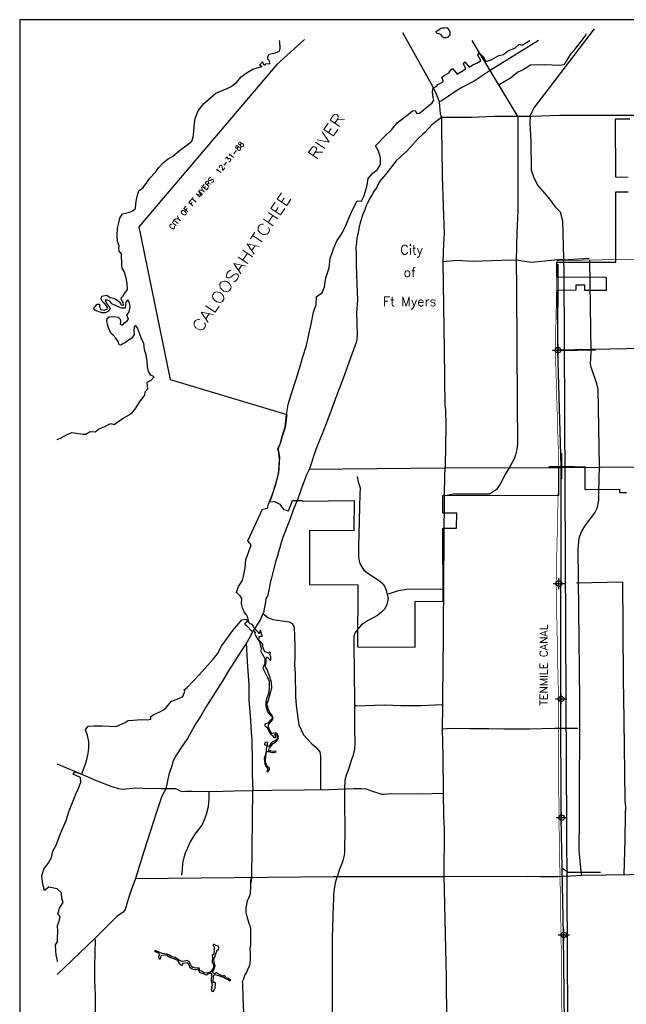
# Model space of a CAD drawing. Extents: x 195802 to 291802, y 776133 to 843814.
# Tile 2 of 4: x 195802 to 223189, y 799363 to 843814. Entities that reach past the tile are written whole.
import ezdxf
from ezdxf.enums import TextEntityAlignment as Align

# ---------------------------------------------------------------- set-up
doc = ezdxf.new("R2010")
doc.units = 0
doc.header["$LTSCALE"] = 800
doc.header["$PDMODE"] = 34
doc.header["$PDSIZE"] = 250
for name, pattern in [('DASHED', [0]), ('PHANTOM', [0]), ('STREAM', [0])]:
    doc.linetypes.add(name, pattern=pattern)
for name, color, linetype in [('6MIROW', 11, 'PHANTOM'), ('BORDER', 1, 'CONTINUOUS'), ('CITY', 14, 'DASHED'), ('MAJROADS', 9, 'CONTINUOUS'), ('RR', 13, 'CONTINUOUS'), ('SEC', 2, 'CONTINUOUS'), ('TEXT', 7, 'CONTINUOUS'), ('TRUNKS', 5, 'STREAM'), ('TSHIPS', 7, 'CONTINUOUS'), ('WATER', 4, 'CONTINUOUS'), ('WSHEDS', 3, 'CONTINUOUS')]:
    doc.layers.add(name, color=color, linetype=linetype)
doc.styles.get("Standard").update_dxf_attribs({"font": 'ROMANT'})

# ---------------------------------------------------------------- blocks, each defined once
blk = doc.blocks.new('TWNSHP')
at = {"layer": 'TSHIPS', "color": 0}
for p, q in [((0, 580), (0, -580)), ((-580, 0), (580, 0))]:
    blk.add_line(p, q, dxfattribs=at)

msp = doc.modelspace()

# ---------------------------------------------------------------- linework, layer by layer
at = {"layer": 'BORDER', "color": 0}
msp.add_lwpolyline([(195802, 780814), (291802, 780814), (291802, 843814), (195802, 843814)], close=True, dxfattribs=at)
at = {"layer": 'CITY', "color": 0}
for points in [[(208659, 842920), (207417, 841786), (201178, 834467), (202594, 827570), (207856, 825995), (207790, 825407), (207642, 824955), (207581, 824717), (207483, 824506), (207464, 824406), (207487, 824313), (207525, 824060), (207491, 823349), (207348, 822817), (207249, 822495), (207135, 822186), (207057, 822041), (207301, 822058), (207546, 821937), (207709, 821707), (207945, 821636), (208122, 822105), (208564, 822105), (208583, 822076), (210897, 822103), (210892, 820733), (208888, 820747), (208889, 818315), (211064, 818297), (211056, 815500), (213663, 815481), (213661, 817553), (214917, 817566), (214908, 820851), (215522, 820860), (215532, 821530), (214899, 821541), (214899, 822339), (220143, 822343), (220142, 823630), (221315, 823639), (221320, 822611), (222876, 822619), (222876, 822466), (223202, 822473)], [(223276, 836695), (222710, 836701), (222705, 839341), (223354, 839340)], [(225546, 828994), (220092, 828895), (220088, 831607), (220925, 831621), (220930, 831844), (221299, 831847), (221297, 831607), (222289, 831607), (222291, 832176), (220051, 832184), (220051, 832861), (222720, 832862), (222718, 836039), (223273, 836046)]]:
    msp.add_lwpolyline(points, dxfattribs=at)
at = {"layer": 'MAJROADS', "color": 0}
for points in [[(213078, 843232), (214455, 840789), (214637, 840394), (214686, 840276), (214735, 840100), (214790, 839563), (214839, 839395), (214842, 838742), (214854, 838038), (214877, 836739), (214918, 835415), (214959, 834141), (214930, 833722), (214907, 832876), (214962, 828896), (214993, 826398), (215026, 826214), (215045, 825485), (215030, 824588), (215015, 823642), (214987, 823307), (214963, 822310), (214942, 818388), (214918, 816311), (214922, 815632), (214908, 814911), (214893, 812934), (214893, 812859), (214868, 811795), (214909, 810563), (214922, 808929), (214931, 807856), (214960, 807253), (214945, 805175), (215017, 802543), (215053, 800565), (215064, 798655)], [(219227, 842874), (217041, 841524), (216326, 841043), (215770, 840754), (215451, 840564), (214869, 840166), (214735, 840100)], [(216219, 842874), (216550, 842317), (218293, 839424), (218294, 836841), (218298, 835165), (218240, 834210), (218214, 832954), (218238, 831638), (218258, 826543), (218278, 824666), (218250, 824407), (218182, 824172), (218122, 823989), (217943, 823655), (217739, 823304), (217501, 822845), (217324, 822604), (217012, 822388), (215370, 822392), (214963, 822310)], [(221372, 843171), (221341, 843118), (221257, 843002), (221147, 842843), (220986, 842643), (220825, 842427), (220665, 842260), (220597, 842135), (220427, 841868), (220351, 841777), (220192, 841753), (219505, 841783), (218859, 841754), (218506, 841530), (218296, 841440), (217958, 841174), (217445, 840876)], [(214839, 839395), (214407, 839072), (214086, 838714), (214001, 838648), (213799, 838456), (213529, 838165), (213275, 837882), (213014, 837641), (212794, 837441), (212549, 837116), (212320, 836825), (212134, 836608), (212067, 836517), (211957, 836350), (211922, 836233), (211812, 836091), (211710, 835924), (211600, 835732), (211515, 835557), (211438, 835407), (211378, 835231), (211293, 835031), (211216, 834797), (211156, 834588), (211130, 834462), (211104, 834312), (211078, 834186), (211052, 834086), (211025, 833943), (211007, 833759), (210980, 833508), (210987, 833248), (211000, 832737), (211019, 831890), (211055, 831153), (211009, 830583), (211023, 830148), (211044, 829586), (211025, 829377), (210991, 829243), (210743, 828549), (210409, 827621), (210144, 826953), (209939, 826376), (209606, 825491), (209179, 824413), (208879, 823535), (208751, 823268), (208503, 822624), (208358, 822181), (208187, 821797), (207990, 821204), (207666, 820410), (207580, 820084), (207503, 819841), (207442, 819616), (207373, 819382), (207253, 818922), (207175, 818612), (207106, 818386), (207097, 818294), (207045, 818060), (206985, 817792), (206934, 817717), (206803, 817031), (206744, 816923), (206718, 816864), (206709, 816822), (206667, 816739), (206506, 816472), (206455, 816372), (206362, 816263), (206268, 816071), (206056, 815704), (205810, 815337), (205234, 814420), (204945, 813936), (204521, 813269), (204207, 812777), (203970, 812359), (203758, 812034), (203376, 811358), (203113, 810975), (202884, 810624), (202800, 810483), (202723, 810324), (202680, 810173), (202534, 809739), (202395, 809095), (202225, 808752), (201977, 808034), (201403, 806261), (201025, 805049), (200837, 804523), (200717, 804155), (200562, 803645), (200469, 803520), (200183, 803321), (199625, 802763), (199195, 802331), (197500, 800714)], [(245084, 834470), (244800, 834598), (244524, 834667), (241248, 835881), (237513, 837291), (231228, 839408), (230651, 839571), (230341, 839565), (225405, 839493), (222791, 839495), (220177, 839481), (218911, 839441), (218911, 839441), (217219, 839445), (216196, 839402), (215258, 839401), (214839, 839395)], [(221508, 833029), (220317, 832963), (220259, 832980), (219513, 832910), (218892, 832856), (218214, 832954), (217552, 832942), (216245, 832901), (215558, 832940), (214907, 832876)], [(221528, 832948), (221582, 828818), (221556, 828259), (221587, 828137), (221847, 827387), (221898, 827132), (221959, 823650), (221929, 822499), (221935, 822126), (221857, 821743), (221773, 821564), (221579, 821308), (221301, 820943), (221147, 820695), (221048, 820386), (220995, 819917), (221071, 813091), (221053, 807739), (221048, 806316), (221153, 805208)], [(239660, 829126), (237457, 829120), (234803, 829119), (233653, 829063), (233231, 829009), (232918, 828901), (232310, 828621), (231897, 828296), (227549, 824271), (227303, 824083), (227108, 823981), (226597, 823779), (226362, 823725), (225508, 823624), (220257, 823576), (214987, 823563), (208874, 823508)], [(211040, 823186), (211089, 822948), (211168, 822677), (211161, 822397), (211113, 820595), (211101, 820020), (211103, 819566), (211123, 819388), (211160, 819267), (211346, 818964), (211525, 818828), (212007, 818511), (212148, 818396), (212274, 818233), (212354, 818064), (212439, 817688), (212380, 817414), (212284, 817221), (212132, 817065), (211953, 816915), (211704, 816776), (211509, 816682), (211223, 816485), (211142, 816396), (210952, 816148), (210892, 815985), (210887, 815643), (210922, 813052), (210915, 811787), (210925, 811158), (210916, 810844), (210841, 810561), (210778, 810416), (210641, 809977), (210534, 809699), (210482, 809487), (210462, 809106), (210461, 808408), (210478, 807331), (210473, 806194), (210453, 806089), (210384, 805845), (210211, 805380), (210162, 805210), (210096, 804990), (210050, 804830), (210001, 804573), (209966, 804307), (209970, 804075), (209954, 803833), (209907, 802355), (209907, 799718), (209907, 797808)], [(220933, 818393), (220941, 818393), (223019, 818437), (223038, 816392), (223053, 813936), (223056, 813224), (223099, 811028), (223107, 809813), (223123, 808556), (223154, 808271), (223143, 807919), (223118, 806788), (223073, 805222)], [(212451, 817899), (212900, 818041), (213280, 818109), (214923, 818126)], [(206766, 817016), (207000, 816832), (207235, 816735), (207961, 816624), (208110, 816553), (208188, 816384), (208224, 815548), (208225, 815058), (208215, 814683), (208235, 814293), (208251, 813273), (208278, 812837), (208411, 811985), (208509, 811756), (208622, 811533), (208998, 811127), (209174, 810966), (209348, 810768), (209388, 810568), (209377, 809069)], [(206031, 815676), (206075, 814838), (206151, 813765), (206154, 813095), (206223, 812214), (206237, 811854), (206275, 811267), (206301, 810287), (206297, 809742), (206333, 809030)], [(210954, 812869), (210945, 812836), (212286, 812876), (213015, 812854), (213920, 812856), (214876, 812899)], [(214868, 811795), (215270, 811824), (216125, 811817), (216476, 811815), (216988, 811819), (217658, 811806), (218823, 811806), (219954, 811823), (220993, 811832)], [(197500, 810214), (197728, 810117), (198530, 809776), (199248, 809460), (199958, 809195), (200242, 809101), (200477, 809074), (201030, 809128), (201675, 809107), (201985, 809121), (202195, 809111), (202521, 809109), (202723, 809107), (202831, 809106), (202932, 809055), (203048, 808996), (203157, 808970), (203291, 808985), (203568, 808983), (204473, 808977), (205478, 808994), (207179, 809032), (208638, 809046), (209760, 809062), (210900, 809112), (211235, 809110), (211428, 809083), (211771, 808972), (212147, 808852), (212264, 808851), (212566, 808882), (213915, 808863), (214921, 808898)], [(206243, 804751), (206276, 805068), (206320, 807716), (206333, 809030)], [(204339, 808978), (204345, 808651), (204317, 808274), (204222, 807939), (204136, 807697), (204034, 807480), (203924, 807313), (203712, 807038), (203500, 806696), (203372, 806413), (203279, 806179), (203219, 805995), (203149, 805727), (203131, 805451), (203104, 805200)], [(225526, 805241), (221175, 805179), (220681, 805144), (220295, 805132), (220103, 805112), (219301, 805119), (218736, 805134), (214975, 805123), (209970, 805116), (201018, 805030)], [(205938, 798644), (205896, 799667), (205883, 800220), (205875, 800312), (205867, 800396), (205885, 800446), (205919, 800513), (205970, 800680), (206038, 800789), (206106, 800939), (206174, 801106), (206208, 801190), (206227, 801458), (206229, 801684), (206214, 801885), (206232, 802053), (206234, 802363), (206235, 802547), (206237, 802740), (206221, 802874), (206180, 802966), (206123, 803168), (206073, 803311), (206033, 803512), (206026, 803730), (206061, 803872), (206070, 803973), (206096, 804081), (206147, 804173), (206198, 804248), (206224, 804382), (206234, 804634), (206243, 804751), (206236, 804910), (206245, 805069)], [(199210, 802284), (199185, 801090), (199172, 800453), (199217, 799783), (199212, 798023), (199255, 797143), (199227, 796724), (199217, 796456), (199257, 796238), (199290, 796121), (199348, 796045), (199414, 795969), (199489, 795910), (199597, 795825)]]:
    msp.add_lwpolyline(points, dxfattribs=at)
at = {"layer": 'RR', "color": 0}
msp.add_lwpolyline([(221740, 843398), (219270, 840169), (219012, 839841), (218847, 839486), (218833, 839127), (218884, 838323), (218898, 837032), (219007, 836670), (219188, 836328), (219497, 835987), (219717, 835709), (219990, 835348), (220202, 835142), (220311, 834732), (220362, 832480), (220465, 813086), (220564, 793119), (220592, 792723), (220664, 792315), (220836, 791935), (221047, 791579), (227196, 781881)], dxfattribs=at)
at = {"layer": 'SEC', "color": 0}
for p in [(220108, 828898), (220143, 818358), (220249, 813146), (220270, 807792), (220367, 802496)]:
    msp.add_point(p, dxfattribs=at)
at = {"layer": 'TRUNKS', "color": 0}
msp.add_line((220211, 828880), (221800, 828904), dxfattribs=at)
at = {"layer": 'TRUNKS', "color": 0, "linetype": 'STREAM'}
msp.add_lwpolyline([(220099, 832770), (220078, 828898), (220234, 823644), (220219, 813146), (220240, 807792), (220337, 802496), (220392, 797167), (220447, 791896), (220454, 789283), (220557, 788969), (220636, 788850), (220688, 788575), (220688, 788364), (220636, 788154), (220516, 787994), (220436, 787717), (220458, 787495), (220460, 786517), (220465, 781474)], dxfattribs=at)
at = {"layer": 'TRUNKS', "color": 0}
msp.add_lwpolyline([(220312, 805502), (220567, 805332), (222016, 805331)], dxfattribs=at)
at = {"layer": 'WATER', "color": 0}
for points in [[(215091, 843439), (214982, 843431), (214882, 843432), (214815, 843416), (214739, 843358), (214680, 843308), (214588, 843275), (214604, 843216), (214704, 843190), (214796, 843156), (214863, 843072), (214946, 843004), (215063, 843012), (215147, 843028), (215206, 843095), (215240, 843136), (215241, 843245), (215208, 843329), (215158, 843388)], [(201889, 801755), (202050, 801681), (202105, 801638), (202118, 801618), (202094, 801581), (202064, 801502), (202082, 801448), (202095, 801422), (202143, 801409), (202158, 801417), (202178, 801509), (202201, 801566), (202214, 801579), (202358, 801595), (202444, 801578), (202592, 801469), (202778, 801424), (202826, 801404), (202944, 801333), (202993, 801241), (203034, 801176), (203063, 801154), (203089, 801132), (203141, 801135), (203163, 801172), (203152, 801198), (203172, 801213), (203200, 801222), (203287, 801229), (203357, 801247), (203383, 801220), (203418, 801188), (203473, 801051), (203552, 800977), (203618, 800944), (203703, 800931), (203784, 800936), (203836, 800953), (203862, 800951), (203882, 800908), (203900, 800851), (203904, 800818), (203933, 800799), (204033, 800773), (204171, 800710), (204219, 800695), (204284, 800715), (204326, 800752), (204387, 800772), (204420, 800781), (204468, 800757), (204440, 800405), (204462, 800349), (204478, 800294), (204500, 800235), (204476, 800202), (204470, 800159), (204444, 800135), (204479, 800089), (204472, 800065), (204453, 800036), (204459, 800002), (204472, 799960), (204499, 799941), (204523, 799952), (204558, 799960), (204581, 799995), (204579, 800030), (204614, 800065), (204631, 800089), (204635, 800316), (204628, 800343), (204583, 800340), (204534, 800351), (204549, 800650), (204616, 800701), (204721, 800675), (204800, 800660), (204876, 800618), (204948, 800597), (205018, 800593), (205305, 800415), (205327, 800445), (205305, 800476), (205241, 800519), (205219, 800537), (205178, 800534), (205143, 800525), (205112, 800573), (205090, 800621), (205068, 800639), (205040, 800658), (205038, 800663), (204968, 800638), (204918, 800647), (204863, 800688), (204776, 800727), (204684, 800777), (204666, 800779), (204629, 800751), (204583, 800738), (204533, 800777), (204509, 800820), (204539, 800866), (204591, 800973), (204626, 801100), (204597, 801174), (204575, 801266), (204566, 801381), (204586, 801445), (204622, 801526), (204642, 801598), (204672, 801683), (204696, 801762), (204722, 801819), (204772, 801825), (204791, 801911), (204776, 801982), (204708, 802008), (204636, 802037), (204588, 802067), (204542, 802065), (204536, 802014), (204573, 801982), (204586, 801947), (204584, 801866), (204571, 801825), (204580, 801766), (204567, 801694), (204565, 801630), (204498, 801573), (204485, 801534), (204511, 801458), (204509, 801410), (204499, 801325), (204494, 801252), (204530, 801194), (204545, 801152), (204556, 801069), (204541, 800988), (204489, 800914), (204463, 800846), (204426, 800827), (204354, 800796), (204273, 800774), (204134, 800780), (204033, 800845), (203967, 800871), (203939, 800884), (203926, 800943), (203902, 800995), (203899, 801015), (203825, 800997), (203696, 801008), (203618, 801020), (203561, 801068), (203523, 801140), (203501, 801208), (203451, 801284), (203427, 801312), (203359, 801334), (203246, 801316), (203115, 801294), (203043, 801329), (202927, 801398), (202824, 801474), (202745, 801496), (202666, 801506), (202559, 801587), (202465, 801624), (202229, 801649), (201971, 801781), (201921, 801790), (201891, 801768)]]:
    msp.add_lwpolyline(points, close=True, dxfattribs=at)
for points in [[(197500, 801299), (197511, 801347), (197453, 801590), (197429, 801783), (197414, 802043), (197507, 802176), (197516, 802369), (197526, 802645), (197503, 802922), (197579, 803122), (197630, 803331), (197522, 803432), (197599, 803708), (197760, 803958), (197710, 804135), (197695, 804394), (197487, 804580), (197119, 804649), (196925, 804507), (196851, 804792), (196795, 805170), (196889, 805462), (197100, 805754), (197243, 805996), (197295, 806272), (197447, 806548), (197592, 806949), (197736, 807283), (197897, 807667), (198042, 808093), (198212, 808553), (198331, 808845), (198450, 809113), (198568, 809388), (198553, 809606), (198219, 809759), (198295, 809859), (198612, 809756), (198681, 809982), (198808, 810300), (198894, 810684), (198929, 810927), (198930, 811228), (198856, 811505), (198766, 811757), (198901, 811924), (199152, 811939), (199529, 811928), (200157, 811908), (200568, 812090), (200702, 812173), (200928, 812189), (201280, 812220), (201557, 812210), (201724, 812234), (201717, 812360), (201859, 812443), (202136, 812559), (202288, 812650), (202422, 812767), (202650, 813042), (202918, 813132), (203162, 813265), (203264, 813490), (203230, 813566), (203365, 813666), (203921, 814257), (204544, 814949), (204730, 815190), (204908, 815533), (205102, 815808), (205431, 816233), (205835, 816717), (206028, 816749), (206040, 816724), (206053, 816658), (206054, 816619), (205960, 816566), (205967, 816527), (206050, 816453), (206295, 816194), (206356, 816238), (206439, 816144), (206420, 816101), (206427, 816037), (206556, 815831), (206615, 815750), (206690, 815521), (206702, 815392), (206673, 815322), (206871, 814967), (206865, 814755), (206785, 814572), (206798, 814502), (206818, 814445), (206992, 814123), (207060, 813944), (207067, 813712), (207044, 813470), (207012, 813302), (206942, 813149), (206919, 812981), (206909, 812821), (206942, 812710), (206992, 812566), (207128, 812399), (207168, 812388), (207200, 812346), (207209, 812290), (207175, 812242), (207074, 812147), (206998, 812051), (206865, 812007), (206874, 811931), (206964, 811881), (207019, 811752), (207078, 811632), (207135, 811556), (207221, 811491), (207267, 811434), (207302, 811415), (207363, 811430), (207363, 811474), (207330, 811517), (207343, 811552), (207356, 811563), (207378, 811546), (207426, 811509), (207426, 811404), (207405, 811317), (207335, 811262), (207213, 811211), (207145, 811139), (207095, 811058), (207072, 811010), (207021, 810999), (206973, 811023), (206995, 811084), (206997, 811149), (207001, 811200), (206868, 811186), (206860, 811081), (206929, 811068), (206947, 811005), (206930, 810831), (206909, 810697), (206846, 810466), (206847, 810343), (206875, 810213), (206911, 810106), (206976, 810036), (206992, 810003), (206983, 809953), (206953, 809903), (206970, 809872), (207001, 809864), (207060, 809929), (207075, 809988), (207070, 810036), (207007, 810082), (206948, 810178), (206897, 810282), (206899, 810387), (206931, 810682), (206952, 810750), (206978, 810778), (207046, 810774), (207138, 810753), (207223, 810731), (207273, 810736), (207347, 810753), (207380, 810760), (207367, 810790), (207291, 810779), (207072, 810809), (207039, 810844), (207046, 810872), (207081, 810929), (207163, 811043), (207248, 811144), (207300, 811188), (207403, 811242), (207457, 811336), (207483, 811426), (207456, 811529), (207415, 811585), (207391, 811609), (207314, 811596), (207205, 811582), (207166, 811617), (207115, 811693), (207029, 811881), (207034, 811979), (207127, 812099), (207218, 812200), (207247, 812266), (207216, 812375), (207174, 812442), (207113, 812521), (207042, 812660), (206998, 812798), (206967, 812891), (206991, 812985), (207052, 813132), (207086, 813276), (207133, 813492), (207190, 813650), (207167, 813894), (207090, 814145), (207041, 814295), (206980, 814472), (206918, 814546), (206883, 814633), (206918, 814736), (206926, 814845), (206924, 814941), (206943, 814998), (206958, 815039), (206984, 815044), (207022, 814989), (207085, 814924), (207124, 814894), (207135, 814896), (207133, 815071), (207091, 815162), (207128, 815197), (207128, 815239), (207062, 815249), (207030, 815219), (206964, 815240), (206887, 815279), (206837, 815342), (206813, 815417), (206784, 815497), (206767, 815556), (206788, 815598), (206707, 815709), (206598, 815811), (206613, 815909), (206625, 815962), (206669, 815982), (206735, 815980), (206763, 815982), (206741, 816038), (206677, 816235), (206642, 816237), (206647, 816204), (206649, 816163), (206656, 816126), (206618, 816110), (206583, 816154), (206511, 816223), (206448, 816295), (206356, 816417), (206290, 816515), (206211, 816532), (206154, 816593), (206130, 816680), (206108, 816825), (206042, 816947), (205929, 817076), (205855, 817261), (205823, 817445), (205824, 817680), (205749, 817797), (205591, 817957), (205685, 818225), (205862, 818500), (205913, 818692), (205974, 819060), (206010, 819445), (206137, 819763), (206256, 820106), (206098, 820282), (206759, 821719), (206985, 821768), (207037, 821935), (207122, 822152), (207215, 822395), (207275, 822570), (207377, 822913), (207488, 823314), (207515, 823682), (207534, 823992), (207502, 824252), (207452, 824453), (207562, 824645), (207657, 825013), (207793, 825414), (207855, 825983), (207916, 826443), (208086, 826978), (208265, 827547), (208435, 828065), (208589, 828592), (208751, 829110), (208863, 829603), (208957, 830063), (209061, 830615), (209180, 830950), (209207, 831318), (209459, 831476), (209570, 831760), (209630, 832153), (209767, 832604), (209820, 833031), (209964, 833466), (210117, 833833), (210294, 834084), (210446, 834351), (210540, 834559), (210667, 834860), (210820, 835228), (211031, 835629), (211241, 835627), (211342, 835836), (211419, 836070), (211487, 836346), (211539, 836639), (211733, 836872), (211960, 837047), (212087, 837281), (212089, 837582), (212007, 837876), (211866, 838119), (212287, 838561), (212598, 838852), (212860, 839169), (213339, 839534), (213532, 839701), (213650, 839709), (213733, 839574), (213850, 839599), (214422, 840056), (214506, 840181), (214474, 840307), (214441, 840533), (214459, 840684), (214510, 840751), (214636, 840808), (214686, 840884), (214770, 840933), (214938, 841024), (214864, 841209), (214965, 841301), (215175, 841417), (215284, 841567), (215343, 841608), (215551, 841348), (215677, 841431), (215946, 841588), (215839, 841823), (215898, 841915), (216097, 841671), (216265, 841779), (216467, 841862), (216618, 841978), (216485, 842205), (216553, 842297), (216736, 842137), (216827, 841935), (216903, 841935), (217121, 842017), (217432, 842191), (217650, 842249), (217818, 842390), (217961, 842456), (218162, 842531), (218355, 842705), (218489, 842671), (218682, 842779), (218838, 842874)], [(197500, 824864), (197647, 824923), (197908, 825072), (198160, 825171), (198478, 825127), (198646, 825109), (198788, 825099), (198990, 825215), (199216, 825214), (199367, 825330), (199535, 825396), (199678, 825470), (199922, 825578), (200064, 825535), (200249, 825668), (200510, 825833), (200846, 826032), (201041, 826274), (201218, 826541), (201447, 826857), (201473, 827008), (201591, 827141), (201560, 827443), (201744, 827534), (201871, 827692), (201729, 827760), (201613, 827937), (201573, 828155), (201558, 828415), (201509, 828675), (201444, 828926), (201404, 829203), (201305, 829405), (201206, 829657), (201124, 829909), (201032, 830001), (200973, 829943), (200955, 829759), (200971, 829600), (200869, 829433), (200701, 829325), (200575, 829242), (200457, 829184), (200373, 829118), (200289, 829135), (200265, 829261), (200149, 829429), (200024, 829564), (199916, 829665), (199825, 829867), (199759, 830052), (199736, 830236), (199745, 830328), (199845, 830395), (200080, 830410), (200247, 830384), (200339, 830291), (200355, 830182), (200338, 830073), (200438, 830030), (200539, 830122), (200640, 830205), (200708, 830297), (200642, 830473), (200752, 830631), (200787, 830849), (200763, 831033), (200688, 831168), (200596, 831068), (200586, 830934), (200560, 830784), (200393, 830793), (200242, 830844), (200092, 830929), (199958, 830989), (199867, 831106), (199775, 831157), (199658, 831150), (199741, 830990), (199824, 830889), (199881, 830763), (199788, 830638), (199671, 830580), (199512, 830581), (199386, 830632), (199261, 830675), (199203, 830701), (199128, 830785), (199229, 830876), (199297, 830968), (199405, 830976), (199405, 830850), (199462, 830732), (199613, 830706), (199747, 830739), (199765, 830839), (199665, 830965), (199557, 831067), (199482, 831218), (199517, 831335), (199743, 831384), (199885, 831274), (200044, 831248), (200194, 831171), (200311, 831078), (200385, 830944), (200486, 830926), (200478, 831052), (200404, 831162), (200387, 831254), (200472, 831354), (200556, 831470), (200675, 831637), (200651, 831905), (200611, 832157), (200521, 832442), (200422, 832602), (200406, 832753), (200392, 833239), (200293, 833357), (200277, 833516), (200286, 833591), (200220, 833810), (200205, 834069), (200224, 834396), (200276, 834639), (200320, 834856), (200438, 835056), (200715, 835105), (200874, 835171), (201034, 835287), (201044, 835505), (201079, 835689), (201114, 835889), (201182, 836090), (201384, 836239), (201537, 836456), (201680, 836665), (201950, 836948), (202086, 837148), (202280, 837356), (202507, 837530), (202717, 837654), (202995, 837887), (203248, 838070), (203416, 838203), (203576, 838335), (203628, 838503), (203663, 838745), (203681, 839005), (203717, 839348), (203862, 839699), (204115, 840024), (204410, 840290), (204663, 840489), (204907, 840605), (205175, 840704), (205344, 840803), (205605, 840994), (205799, 841236), (206077, 841435), (206329, 841584), (206522, 841633), (206749, 841707), (206632, 841766), (206758, 841908), (206816, 841790), (206883, 841764), (206917, 841831), (207101, 841821), (207085, 841956), (207010, 842031), (207003, 842157), (207062, 842257), (207196, 842290), (207356, 842322), (207524, 842388), (207558, 842522), (207543, 842807), (207539, 842874)]]:
    msp.add_lwpolyline(points, dxfattribs=at)
at = {"layer": 'WSHEDS', "color": 0, "const_width": 30}
for points in [[(220065, 832939), (230723, 833114, -0.417318)], [(220283, 798676), (220243, 802498, 0.002002), (220243, 802499), (220146, 807793, -0.003585), (220146, 807794), (220125, 813147, 0.004082), (220125, 813149), (220019, 818355, -0.010788), (220019, 818359), (220140, 823642, 0.013127), (220140, 823647), (219984, 828896, -0.012432), (219984, 828901), (220065, 832939)]]:
    msp.add_lwpolyline(points, format="xyb", dxfattribs=at)

# ---------------------------------------------------------------- block references
at = {"layer": 'TSHIPS', "color": 0}
msp.add_blockref('TWNSHP', (220264, 823644), dxfattribs=at)

# ---------------------------------------------------------------- texts
at = {"layer": '6MIROW', "color": 0}
for s, p in [('City', (213502, 833220)), ('of', (213410, 832199)), ('Ft Myers', (213410, 830888))]:
    msp.add_text(s, height=420, dxfattribs=at).set_placement(p, align=Align.CENTER)
at = {"layer": 'CITY', "color": 0}
msp.add_text('CITY OF FT MYERS  12-31-88', height=240, rotation=50, dxfattribs=at).set_placement((202706, 834314))
at = {"layer": 'TEXT', "color": 0}
msp.add_text('TENMILE CANAL', height=360, rotation=90, dxfattribs=at).set_placement((219638, 812851))
at = {"layer": 'WATER', "color": 0}
msp.add_text('CALOOSAHATCHEE   RIVER', height=523.8, rotation=56.1, dxfattribs=at).set_placement((203984, 829657), (210509, 839367), align=Align.ALIGNED)

doc.saveas('drawing.dxf')
